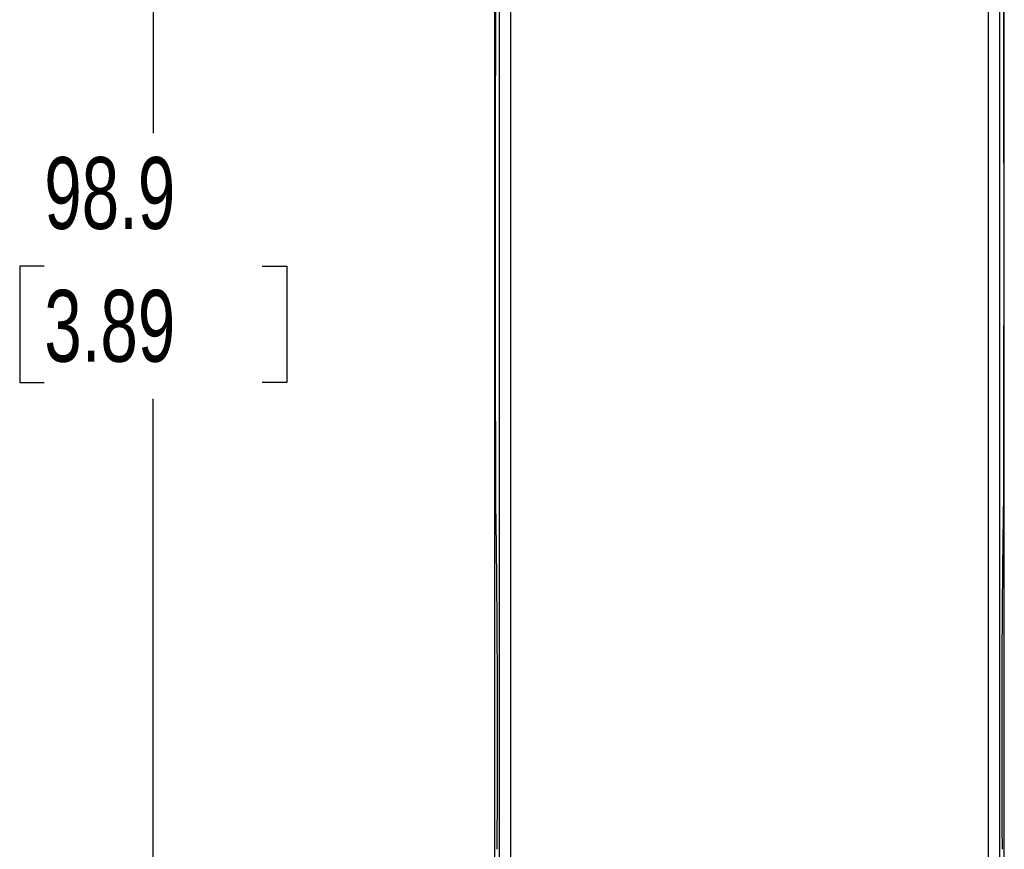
# Model space of a CAD drawing. Header units: millimetres. Extents: x 10 to 410, y 10 to 314.
# Tile 3 of 14: x 66 to 110, y 102 to 139. Entities that reach past the tile are written whole.
import ezdxf

# ---------------------------------------------------------------- set-up
doc = ezdxf.new("R2010")
doc.units = ezdxf.units.MM
doc.header["$LTSCALE"] = 1.5
doc.layers.add('DIMENSIONS', color=140, linetype='Continuous', lineweight=25)
doc.styles.add('SLDTEXTSTYLE0', font='TXT', dxfattribs={"width": 0.7})
doc.dimstyles.new('SLDDIMSTYLE0', dxfattribs={"dimtxt": 3.237012, "dimasz": 4.953, "dimexe": 0, "dimexo": 0.0625, "dimgap": 0.809253, "dimtad": 0, "dimtih": 1, "dimtoh": 1, "dimrnd": 1e-09, "dimzin": 12, "dimdsep": 46, "dimtxsty": 'SLDTEXTSTYLE0', "dimsah": 1, "dimcen": 0.09, "dimadec": 0, "dimazin": 3, "dimtfac": 1, "dimtofl": 0, "dimtmove": 0, "dimatfit": 3, "dimfxl": 0, "dimfrac": 2, "dimtolj": 1, "dimtzin": 12, "dimarcsym": 0})

# ---------------------------------------------------------------- blocks, each defined once
blk = doc.blocks.new('_D')
at = {"layer": 'DIMENSIONS'}
for p, q in [((86.717, 177.894), (67.515, 177.894)), ((72.278, 177.894), (72.278, 133.937)), ((67.468, 128.068), (66.381, 128.068)), ((66.381, 128.068), (66.381, 122.923)), ((77.087, 128.068), (78.174, 128.068)), ((78.174, 128.068), (78.174, 122.923)), ((66.381, 122.923), (67.468, 122.923)), ((78.174, 122.923), (77.087, 122.923)), ((72.278, 79.017), (72.278, 122.199)), ((96.717, 79.017), (67.515, 79.017))]:
    blk.add_line(p, q, dxfattribs=at)
for points in [[(72.278, 177.894), (71.516, 172.941), (73.04, 172.941)], [(72.278, 79.017), (73.04, 83.97), (71.516, 83.97)]]:
    blk.add_solid(points, dxfattribs=at)
at = {"layer": 'DIMENSIONS', "char_height": 3.175, "attachment_point": 1, "style": 'SLDTEXTSTYLE0'}
for s, insert in [('98.9', (67.468, 132.885)), ('3.89', (67.468, 127.016))]:
    blk.add_mtext(s, dxfattribs=dict(at, insert=insert))

msp = doc.modelspace()

# ---------------------------------------------------------------- linework, layer by layer
for p, q in [((87.564, 159.992), (87.564, 98.054)), ((88.064, 159.901), (88.064, 98.038)), ((109.181, 98.038), (109.181, 159.901)), ((109.681, 98.054), (109.681, 159.992))]:
    msp.add_line(p, q)
for points, knots in [([(87.372, 128.867), (87.372, 129.317), (87.372, 130.218), (87.372, 131.569), (87.372, 132.92), (87.372, 134.271), (87.372, 135.621), (87.372, 136.971), (87.372, 138.32), (87.372, 139.669), (87.372, 141.017), (87.372, 142.365), (87.372, 144.087), (87.372, 146.181), (87.372, 148.645), (87.372, 151.105), (87.372, 153.561), (87.372, 156.013), (87.372, 157.644), (87.372, 158.46)], [0, 0, 0, 0, 0.045472, 0.090933, 0.136386, 0.181832, 0.227275, 0.272717, 0.318161, 0.363608, 0.409063, 0.454526, 0.500001, 0.583358, 0.666684, 0.749996, 0.833309, 0.916638, 1, 1, 1, 1]), ([(87.472, 158.254), (87.443, 153.389), (87.421, 148.507), (87.392, 138.712), (87.385, 133.797), (87.385, 128.867)], [0, 0, 0, 0, 0.5, 0.5, 1, 1, 1, 1]), ([(109.86, 128.867), (109.86, 129.273), (109.86, 130.086), (109.859, 131.305), (109.859, 132.524), (109.857, 133.742), (109.856, 134.962), (109.853, 137), (109.848, 139.858), (109.84, 143.128), (109.83, 145.991), (109.821, 148.448), (109.811, 150.902), (109.799, 153.353), (109.787, 155.805), (109.778, 157.437), (109.773, 158.254)], [0, 0, 0, 0, 0.041311, 0.082605, 0.123894, 0.165192, 0.20651, 0.247862, 0.37253, 0.497275, 0.581021, 0.664659, 0.748284, 0.831989, 0.915864, 1, 1, 1, 1]), ([(87.372, 99.274), (87.372, 99.718), (87.372, 100.608), (87.372, 101.943), (87.372, 103.28), (87.372, 104.618), (87.372, 105.958), (87.372, 107.298), (87.372, 108.64), (87.372, 109.984), (87.372, 111.328), (87.372, 112.674), (87.372, 114.394), (87.372, 116.491), (87.372, 118.963), (87.372, 121.437), (87.372, 123.912), (87.372, 126.389), (87.372, 128.041), (87.372, 128.867)], [0, 0, 0, 0, 0.045472, 0.090933, 0.136386, 0.181832, 0.227275, 0.272717, 0.318161, 0.363608, 0.409063, 0.454526, 0.500001, 0.583358, 0.666684, 0.749996, 0.833309, 0.916638, 1, 1, 1, 1]), ([(87.385, 128.867), (87.385, 128.398), (87.385, 127.461), (87.385, 126.055), (87.386, 124.651), (87.388, 123.248), (87.389, 121.845), (87.392, 120.442), (87.394, 119.038), (87.396, 118.102), (87.397, 117.633)], [0, 0, 0, 0, 0.125132, 0.250126, 0.37503, 0.499898, 0.624778, 0.749721, 0.874779, 1, 1, 1, 1]), ([(109.847, 117.633), (109.848, 118.102), (109.85, 119.038), (109.853, 120.442), (109.855, 121.845), (109.857, 123.248), (109.858, 124.651), (109.859, 126.055), (109.86, 127.461), (109.86, 128.398), (109.86, 128.867)], [0, 0, 0, 0, 0.1252213, 0.2502787, 0.3752223, 0.5001024, 0.6249696, 0.7498744, 0.8748676, 1, 1, 1, 1]), ([(87.397, 117.633), (87.399, 117.543), (87.402, 117.362), (87.406, 117.082), (87.411, 116.796), (87.415, 116.505), (87.419, 116.207), (87.423, 115.904), (87.427, 115.594), (87.43, 115.278), (87.434, 114.957), (87.437, 114.629), (87.44, 114.295), (87.443, 113.956), (87.447, 113.512), (87.452, 112.96), (87.456, 112.298), (87.46, 111.626), (87.464, 110.947), (87.467, 110.26), (87.469, 109.566), (87.47, 109.1), (87.471, 108.867)], [0, 0, 0, 0, 0.037983, 0.075885, 0.113734, 0.151555, 0.189377, 0.227226, 0.26513, 0.303115, 0.341209, 0.379436, 0.417825, 0.456399, 0.495184, 0.567441, 0.639367, 0.711133, 0.78291, 0.854869, 0.927177, 1, 1, 1, 1]), ([(109.774, 108.867), (109.774, 108.981), (109.774, 109.21), (109.775, 109.554), (109.776, 109.898), (109.778, 110.241), (109.779, 110.584), (109.78, 110.927), (109.784, 111.556), (109.789, 112.462), (109.798, 113.614), (109.808, 114.721), (109.818, 115.596), (109.826, 116.262), (109.833, 116.738), (109.84, 117.197), (109.845, 117.488), (109.847, 117.633)], [0, 0, 0, 0, 0.035738, 0.07149, 0.107276, 0.143117, 0.179032, 0.215041, 0.251164, 0.37831, 0.50484, 0.630303, 0.756183, 0.817561, 0.87858, 0.939355, 1, 1, 1, 1]), ([(87.471, 108.867), (87.471, 108.753), (87.471, 108.526), (87.472, 108.187), (87.472, 107.848), (87.472, 107.511), (87.473, 107.175), (87.472, 106.839), (87.472, 106.505), (87.472, 106.173), (87.471, 105.841), (87.47, 105.392), (87.469, 104.832), (87.466, 104.169), (87.464, 103.524), (87.46, 102.895), (87.457, 102.492), (87.456, 102.29)], [0, 0, 0, 0, 0.049371, 0.098639, 0.147831, 0.196973, 0.246091, 0.295214, 0.344366, 0.393576, 0.44287, 0.492274, 0.595081, 0.697025, 0.798336, 0.899247, 1, 1, 1, 1]), ([(109.789, 102.29), (109.788, 102.391), (109.786, 102.591), (109.784, 102.898), (109.783, 103.209), (109.781, 103.525), (109.779, 103.845), (109.778, 104.17), (109.777, 104.499), (109.776, 104.832), (109.775, 105.17), (109.773, 105.616), (109.772, 106.171), (109.772, 106.838), (109.772, 107.511), (109.772, 108.187), (109.773, 108.64), (109.774, 108.867)], [0, 0, 0, 0, 0.0503678, 0.1007469, 0.1511675, 0.2016599, 0.2522539, 0.302979, 0.3538645, 0.4049393, 0.4562318, 0.50777, 0.6064443, 0.7047911, 0.8030233, 0.9013552, 1, 1, 1, 1])]:
    msp.add_open_spline(points, degree=3, knots=knots)
for points in [[(109.872, 128.867), (109.872, 138.781), (109.872, 148.677), (109.872, 158.46)], [(109.872, 99.274), (109.872, 109.056), (109.872, 118.952), (109.872, 128.867)]]:
    msp.add_open_spline(points, degree=3)

# ---------------------------------------------------------------- dimensions: what is measured, and where the dimension line sits
at = {"layer": 'DIMENSIONS'}
dim = msp.add_linear_dim(base=(72.278, 177.894), p1=(98.622, 79.017), p2=(88.622, 177.894), angle=90, dimstyle='SLDDIMSTYLE0', dxfattribs=at)
dim.commit()
dim.dimension.update_dxf_attribs({"geometry": '_D', "text_midpoint": (72.278, 128.068), "dimtype": 160})

doc.saveas('drawing.dxf')
